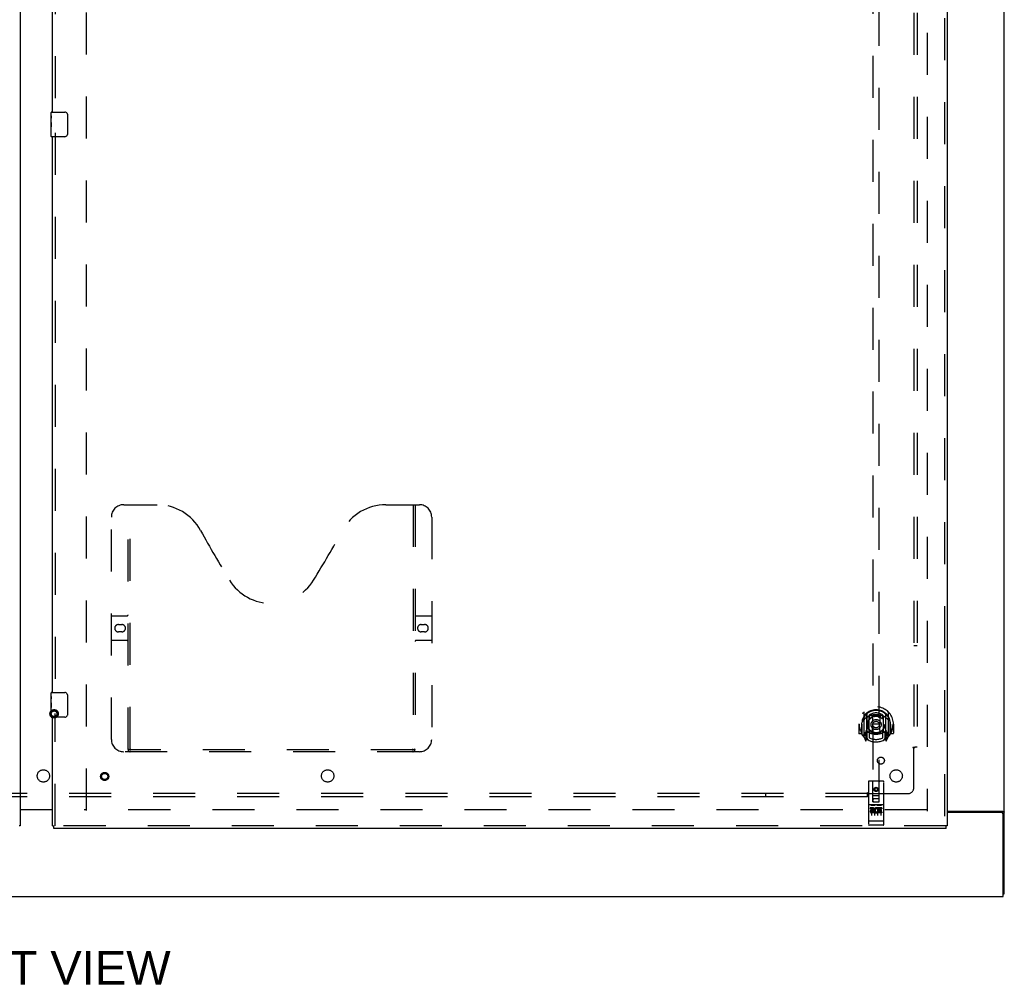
# Model space of a CAD drawing. Header units: inches. Extents: x 0 to 309, y 0 to 200.
# Tile 4 of 64: x 106 to 146, y 56 to 95. Entities that reach past the tile are written whole.
import ezdxf

# ---------------------------------------------------------------- set-up
doc = ezdxf.new("R2010")
doc.units = ezdxf.units.IN
doc.header["$LTSCALE"] = 17
doc.header["$MEASUREMENT"] = 0
doc.linetypes.add('HIDDEN', pattern=[0.2, 0.1, -0.1])
doc.layers.get('0').update_dxf_attribs({"linetype": 'CONTINUOUS'})
for name, color, linetype in [('DEFAULT_2', 8, 'HIDDEN'), ('DIMENSIONS', 7, 'CONTINUOUS'), ('LEFTHAND_DOOR_ASSEMBLY', 7, 'CONTINUOUS'), ('RIGHTHAND_DOOR_ASSEMBLY', 7, 'CONTINUOUS'), ('SUBPANEL', 7, 'CONTINUOUS')]:
    doc.layers.add(name, color=color, linetype=linetype)
doc.styles.get("Standard").update_dxf_attribs({"font": 'arial.ttf'})

msp = doc.modelspace()

# ---------------------------------------------------------------- linework, layer by layer
at = {"color": 3, "linetype": 'Continuous'}
for p, q in [((146.103, 59.224), (146.103, 145.016)), ((106.29, 62.635), (107.603, 62.635)), ((107.603, 62.62), (106.29, 62.62)), ((143.79, 62.568), (146.033, 62.568)), ((145.991, 62.516), (143.79, 62.516)), ((146.051, 59.12), (146.051, 62.456)), ((68.405, 59.12), (146.051, 59.12))]:
    msp.add_line(p, q, dxfattribs=at)
at = {"color": 7, "linetype": 'Continuous'}
msp.add_line((146.051, 59.224), (146.103, 59.224), dxfattribs=at)
at = {"color": 3, "linetype": 'Continuous'}
for points in [[(146.033, 62.568), (146.035, 62.567), (146.037, 62.565), (146.04, 62.564), (146.043, 62.562), (146.047, 62.561), (146.051, 62.559), (146.055, 62.558), (146.059, 62.556)], [(146.059, 62.556), (146.067, 62.554), (146.071, 62.552), (146.075, 62.551), (146.078, 62.55), (146.082, 62.548), (146.085, 62.547), (146.088, 62.546), (146.091, 62.544), (146.093, 62.542), (146.096, 62.541), (146.097, 62.539), (146.099, 62.537), (146.1, 62.535), (146.101, 62.534), (146.102, 62.532), (146.102, 62.53), (146.103, 62.528)]]:
    msp.add_lwpolyline(points, dxfattribs=at)
msp.add_arc((145.991, 62.456), 0.06, 0, 90, dxfattribs=at)
at = {"layer": 'DEFAULT_2', "color": 8, "linetype": 'HIDDEN'}
for p, q in [((108.978, 62.599), (108.978, 141.641)), ((142.978, 141.672), (142.978, 62.568)), ((142.964, 62.62), (108.874, 62.62))]:
    msp.add_line(p, q, dxfattribs=at)
for radius in [0.169, 0.124, 0.114]:
    msp.add_circle((107.662, 66.51), radius, dxfattribs=at)
at = {"layer": 'LEFTHAND_DOOR_ASSEMBLY', "color": 3, "linetype": 'Continuous'}
msp.add_line((106.29, 142.266), (106.29, 61.974), dxfattribs=at)
at = {"layer": 'LEFTHAND_DOOR_ASSEMBLY', "color": 7, "linetype": 'Continuous'}
msp.add_line((106.29, 61.974), (106.248, 61.974), dxfattribs=at)
at = {"layer": 'RIGHTHAND_DOOR_ASSEMBLY', "color": 8, "linetype": 'HIDDEN'}
for p, q in [((143.686, 142.266), (143.686, 61.974)), ((107.707, 113.525), (107.707, 90.715)), ((140.79, 99.95), (140.79, 62.948)), ((141.04, 62.948), (141.04, 99.95)), ((107.707, 90.025), (107.707, 67.215)), ((110.477, 74.974), (111.832, 74.974)), ((110.652, 65.064), (110.652, 74.974)), ((110.732, 65.094), (110.732, 74.974)), ((121.082, 74.974), (122.437, 74.974)), ((122.182, 74.974), (122.182, 65.094)), ((122.262, 74.974), (122.262, 65.064)), ((109.977, 65.474), (109.977, 74.474)), ((122.937, 74.474), (122.937, 65.474)), ((109.977, 70.474), (110.612, 70.474)), ((110.263, 70.124), (110.4, 70.124)), ((122.302, 70.474), (122.937, 70.474)), ((122.513, 70.124), (122.65, 70.124)), ((110.4, 69.824), (110.263, 69.824)), ((122.65, 69.824), (122.513, 69.824)), ((110.612, 69.474), (109.977, 69.474)), ((122.937, 69.474), (122.302, 69.474)), ((107.707, 61.974), (107.707, 66.525)), ((140.415, 66.576), (140.415, 65.608)), ((141.415, 65.608), (141.415, 66.576)), ((140.34, 66.138), (140.34, 66.141)), ((140.34, 65.681), (140.34, 66.138)), ((140.533, 66.522), (140.533, 65.506)), ((140.54, 66.497), (140.54, 65.494)), ((140.633, 65.774), (140.633, 66.405)), ((140.64, 66.457), (140.64, 66.354)), ((140.752, 66.431), (140.783, 66.092)), ((141.078, 66.431), (141.048, 66.092)), ((141.19, 66.354), (141.19, 66.457)), ((141.198, 66.405), (141.198, 65.774)), ((141.29, 66.497), (141.29, 65.494)), ((141.298, 66.522), (141.298, 65.506)), ((141.49, 66.138), (141.49, 66.141)), ((141.49, 65.681), (141.49, 66.138)), ((140.23, 66.092), (140.215, 66.092)), ((140.215, 66.092), (140.215, 65.719)), ((140.333, 66.092), (140.348, 66.092)), ((140.333, 66.092), (140.333, 65.704)), ((140.533, 65.763), (140.473, 65.763)), ((140.473, 65.763), (140.473, 65.613)), ((140.543, 65.726), (140.543, 65.519)), ((140.633, 65.764), (140.56, 65.764)), ((140.628, 65.746), (140.563, 65.746)), ((140.64, 65.793), (140.64, 65.541)), ((140.752, 65.748), (140.783, 66.092)), ((141.048, 66.092), (140.783, 66.092)), ((141.078, 65.748), (141.048, 66.092)), ((141.19, 65.541), (141.19, 65.793)), ((141.27, 65.764), (141.198, 65.764)), ((141.268, 65.746), (141.202, 65.746)), ((141.288, 65.519), (141.288, 65.726)), ((141.358, 65.763), (141.298, 65.763)), ((141.358, 65.613), (141.358, 65.763)), ((141.498, 66.092), (141.483, 66.092)), ((141.498, 66.092), (141.498, 65.704)), ((141.615, 66.092), (141.6, 66.092)), ((141.615, 66.092), (141.615, 65.719)), ((140.333, 65.704), (140.23, 65.704)), ((140.333, 65.704), (140.341, 65.719)), ((140.419, 65.597), (140.49, 65.422)), ((140.473, 65.613), (140.54, 65.613)), ((140.51, 65.666), (140.481, 65.62)), ((140.511, 65.502), (140.516, 65.499)), ((140.518, 65.425), (140.533, 65.506)), ((140.61, 65.444), (140.54, 65.553)), ((141.29, 65.553), (141.22, 65.444)), ((141.29, 65.613), (141.358, 65.613)), ((141.298, 65.506), (141.312, 65.425)), ((141.318, 65.502), (141.319, 65.502)), ((141.319, 65.502), (141.319, 65.502)), ((141.319, 65.502), (141.319, 65.502)), ((141.349, 65.62), (141.32, 65.666)), ((141.34, 65.422), (141.411, 65.597)), ((141.489, 65.719), (141.498, 65.704)), ((141.6, 65.704), (141.498, 65.704)), ((122.437, 64.974), (110.477, 64.974)), ((122.178, 65.054), (110.735, 65.054)), ((140.603, 63.758), (140.603, 62.033)), ((141.198, 63.788), (140.633, 63.788)), ((140.789, 62.948), (140.785, 63.758)), ((141.042, 62.948), (141.045, 63.758)), ((141.228, 62.033), (141.228, 63.758)), ((140.915, 63.52), (140.853, 63.484)), ((140.853, 63.484), (140.863, 63.478)), ((140.853, 63.484), (140.853, 63.412)), ((140.853, 63.412), (140.863, 63.418)), ((140.853, 63.412), (140.915, 63.376)), ((140.915, 63.509), (140.863, 63.478)), ((140.863, 63.478), (140.863, 63.418)), ((140.863, 63.418), (140.915, 63.387)), ((140.978, 63.484), (140.915, 63.52)), ((140.915, 63.52), (140.915, 63.509)), ((140.968, 63.478), (140.915, 63.509)), ((140.915, 63.387), (140.968, 63.418)), ((140.915, 63.376), (140.978, 63.412)), ((140.915, 63.376), (140.915, 63.387)), ((140.978, 63.484), (140.968, 63.478)), ((140.968, 63.418), (140.968, 63.478)), ((140.978, 63.412), (140.968, 63.418)), ((140.978, 63.412), (140.978, 63.484)), ((140.787, 63.198), (141.043, 63.198)), ((140.789, 62.948), (140.79, 62.948)), ((140.79, 62.948), (141.04, 62.948)), ((141, 63.073), (140.83, 63.073)), ((141.04, 62.948), (141.042, 62.948)), ((141.198, 62.831), (140.633, 62.831)), ((140.771, 62.709), (140.678, 62.709)), ((140.678, 62.709), (140.678, 62.666)), ((140.771, 62.666), (140.678, 62.666)), ((140.704, 62.815), (140.876, 62.815)), ((140.728, 62.7), (140.728, 62.394)), ((140.775, 62.623), (140.728, 62.623)), ((140.771, 62.582), (140.742, 62.582)), ((140.853, 62.7), (140.853, 62.394)), ((140.954, 62.815), (141.126, 62.815)), ((140.966, 62.544), (140.983, 62.505)), ((140.978, 62.7), (140.978, 62.394)), ((140.991, 62.673), (140.978, 62.655)), ((140.987, 62.698), (140.991, 62.697)), ((141.147, 62.709), (140.991, 62.709)), ((140.991, 62.709), (140.991, 62.697)), ((140.991, 62.673), (140.991, 62.496)), ((141.147, 62.666), (141.033, 62.666)), ((141.033, 62.666), (141.033, 62.623)), ((141.126, 62.623), (141.033, 62.623)), ((141.126, 62.58), (141.033, 62.58)), ((141.033, 62.58), (141.033, 62.538)), ((141.103, 62.7), (141.103, 62.394)), ((141.126, 62.623), (141.126, 62.58)), ((141.147, 62.709), (141.147, 62.666)), ((140.62, 62.161), (140.619, 62.162)), ((140.621, 62.161), (140.62, 62.161)), ((140.622, 62.161), (140.621, 62.161)), ((140.621, 62.161), (140.621, 62.161)), ((140.623, 62.161), (140.622, 62.161)), ((140.624, 62.161), (140.623, 62.161)), ((140.625, 62.161), (140.624, 62.161)), ((140.626, 62.161), (140.625, 62.161)), ((140.625, 62.161), (140.625, 62.161)), ((140.627, 62.161), (140.626, 62.161)), ((140.628, 62.161), (140.627, 62.161)), ((140.629, 62.161), (140.628, 62.161)), ((140.63, 62.161), (140.629, 62.161)), ((140.631, 62.161), (140.63, 62.161)), ((140.63, 62.161), (140.63, 62.161)), ((140.632, 62.161), (140.631, 62.161)), ((141.198, 62.161), (140.632, 62.161)), ((140.834, 62.538), (140.742, 62.538)), ((140.834, 62.496), (140.742, 62.496)), ((140.834, 62.538), (140.834, 62.496)), ((141.147, 62.496), (140.991, 62.496)), ((141.147, 62.538), (141.033, 62.538)), ((141.147, 62.538), (141.147, 62.496)), ((141.198, 62.161), (141.199, 62.161)), ((141.198, 62.161), (141.198, 62.161)), ((141.199, 62.161), (141.2, 62.161)), ((141.2, 62.161), (141.201, 62.161)), ((141.201, 62.161), (141.202, 62.161)), ((141.202, 62.161), (141.203, 62.161)), ((141.204, 62.161), (141.205, 62.161)), ((141.205, 62.161), (141.206, 62.161)), ((141.205, 62.161), (141.205, 62.161)), ((141.206, 62.161), (141.207, 62.161)), ((141.207, 62.161), (141.208, 62.161)), ((141.208, 62.161), (141.209, 62.161)), ((141.209, 62.161), (141.21, 62.161)), ((141.209, 62.161), (141.209, 62.161)), ((141.21, 62.161), (141.211, 62.162)), ((141.211, 62.162), (141.212, 62.162)), ((143.748, 61.974), (107.645, 61.974)), ((141.198, 62.003), (140.633, 62.003))]:
    msp.add_line(p, q, dxfattribs=at)
at = {"layer": 'RIGHTHAND_DOOR_ASSEMBLY', "color": 3, "linetype": 'Continuous'}
for p, q in [((143.79, 142.266), (143.79, 61.974)), ((107.603, 90.87), (107.603, 113.37)), ((107.603, 67.37), (107.603, 89.87)), ((107.603, 61.974), (107.603, 66.37)), ((143.748, 61.87), (107.645, 61.87))]:
    msp.add_line(p, q, dxfattribs=at)
at = {"layer": 'RIGHTHAND_DOOR_ASSEMBLY', "color": 7, "linetype": 'Continuous'}
for p, q in [((107.543, 90.71), (107.543, 90.855)), ((107.558, 90.87), (108.098, 90.87)), ((107.543, 90.452), (107.543, 90.709)), ((107.548, 90.653), (107.543, 90.653)), ((107.543, 90.485), (107.549, 90.485)), ((107.543, 89.885), (107.543, 90.449)), ((107.544, 90.423), (107.543, 90.423)), ((107.549, 90.485), (107.549, 90.622)), ((108.197, 90.77), (108.197, 89.97)), ((107.543, 90.291), (107.548, 90.291)), ((107.543, 90.255), (107.549, 90.255)), ((107.543, 90.192), (107.549, 90.192)), ((107.543, 90.024), (107.549, 90.024)), ((107.549, 90.024), (107.549, 90.255)), ((108.098, 89.87), (107.558, 89.87)), ((107.543, 67.21), (107.543, 67.355)), ((107.558, 67.37), (108.098, 67.37)), ((107.543, 66.952), (107.543, 67.209)), ((107.548, 67.153), (107.543, 67.153)), ((107.543, 66.985), (107.549, 66.985)), ((107.543, 66.385), (107.543, 66.949)), ((107.544, 66.923), (107.543, 66.923)), ((107.549, 66.985), (107.549, 67.122)), ((108.197, 67.27), (108.197, 66.47)), ((107.543, 66.791), (107.548, 66.791)), ((107.543, 66.755), (107.549, 66.755)), ((107.543, 66.692), (107.549, 66.692)), ((107.543, 66.524), (107.549, 66.524)), ((107.549, 66.524), (107.549, 66.755)), ((108.098, 66.37), (107.558, 66.37)), ((107.603, 61.974), (107.645, 61.974)), ((107.645, 61.87), (107.645, 61.974)), ((143.79, 61.974), (143.748, 61.974)), ((143.748, 61.87), (143.748, 61.974))]:
    msp.add_line(p, q, dxfattribs=at)
for points in [[(107.543, 90.71), (107.543, 90.706), (107.543, 90.701), (107.544, 90.696), (107.545, 90.683)], [(107.543, 90.452), (107.543, 90.444), (107.543, 90.435), (107.544, 90.425)], [(107.544, 90.425), (107.547, 90.391), (107.548, 90.379), (107.548, 90.366), (107.549, 90.354), (107.549, 90.341), (107.549, 90.328), (107.549, 90.315), (107.549, 90.303), (107.548, 90.29), (107.548, 90.278), (107.547, 90.266)], [(107.545, 90.683), (107.546, 90.675), (107.547, 90.667), (107.548, 90.658)], [(107.548, 90.658), (107.549, 90.65), (107.549, 90.64), (107.549, 90.631), (107.549, 90.622)], [(108.191, 90.806), (108.193, 90.801), (108.194, 90.795), (108.196, 90.789), (108.197, 90.783), (108.197, 90.777), (108.197, 90.77)], [(108.197, 89.97), (108.197, 89.964), (108.197, 89.958), (108.196, 89.952), (108.194, 89.946), (108.193, 89.94), (108.191, 89.934)], [(107.543, 67.21), (107.543, 67.206), (107.543, 67.201), (107.544, 67.196), (107.545, 67.183)], [(107.543, 66.952), (107.543, 66.944), (107.543, 66.935), (107.544, 66.925)], [(107.544, 66.925), (107.547, 66.891), (107.548, 66.879), (107.548, 66.866), (107.549, 66.854), (107.549, 66.841), (107.549, 66.828), (107.549, 66.815), (107.549, 66.803), (107.548, 66.79), (107.548, 66.778), (107.547, 66.766)], [(107.545, 67.183), (107.546, 67.175), (107.547, 67.167), (107.548, 67.158)], [(107.548, 67.158), (107.549, 67.15), (107.549, 67.14), (107.549, 67.131), (107.549, 67.122)], [(108.191, 67.306), (108.193, 67.301), (108.194, 67.295), (108.196, 67.289), (108.197, 67.283), (108.197, 67.277), (108.197, 67.27)], [(108.197, 66.47), (108.197, 66.464), (108.197, 66.458), (108.196, 66.452), (108.194, 66.446), (108.193, 66.44), (108.191, 66.434)]]:
    msp.add_lwpolyline(points, dxfattribs=at)
at = {"layer": 'RIGHTHAND_DOOR_ASSEMBLY', "color": 8, "linetype": 'HIDDEN'}
for points in [[(140.37, 66.531), (140.37, 66.531), (140.371, 66.532), (140.372, 66.533), (140.372, 66.534), (140.373, 66.535), (140.374, 66.535), (140.375, 66.536), (140.375, 66.537), (140.376, 66.538), (140.377, 66.539), (140.378, 66.539), (140.378, 66.54), (140.379, 66.541), (140.38, 66.541), (140.381, 66.542), (140.382, 66.543), (140.382, 66.543), (140.383, 66.544), (140.384, 66.545), (140.385, 66.545), (140.386, 66.546), (140.387, 66.546), (140.388, 66.547), (140.388, 66.548), (140.389, 66.548), (140.39, 66.549), (140.391, 66.549), (140.392, 66.55), (140.393, 66.55), (140.394, 66.551), (140.395, 66.551), (140.396, 66.552), (140.397, 66.552), (140.397, 66.552)], [(141.433, 66.552), (141.434, 66.552), (141.434, 66.552), (141.435, 66.551), (141.436, 66.551), (141.437, 66.55), (141.438, 66.55), (141.439, 66.549), (141.44, 66.549), (141.441, 66.548), (141.442, 66.548), (141.443, 66.547), (141.443, 66.546), (141.444, 66.546), (141.445, 66.545), (141.446, 66.545), (141.447, 66.544), (141.448, 66.543), (141.448, 66.543), (141.449, 66.542), (141.45, 66.541), (141.451, 66.541), (141.452, 66.54), (141.452, 66.539), (141.453, 66.539), (141.454, 66.538), (141.455, 66.537), (141.455, 66.536), (141.456, 66.535), (141.457, 66.535), (141.458, 66.534), (141.458, 66.533), (141.459, 66.532), (141.46, 66.531), (141.46, 66.531)], [(140.461, 66.307), (140.459, 66.306), (140.458, 66.304), (140.456, 66.303), (140.455, 66.301), (140.453, 66.3), (140.451, 66.298), (140.45, 66.297), (140.448, 66.295), (140.446, 66.293), (140.444, 66.291), (140.442, 66.289), (140.441, 66.287), (140.439, 66.285), (140.437, 66.283), (140.435, 66.281), (140.433, 66.278), (140.431, 66.276), (140.429, 66.273), (140.427, 66.271), (140.424, 66.268), (140.422, 66.265), (140.42, 66.262), (140.418, 66.259), (140.415, 66.256), (140.413, 66.252), (140.41, 66.249), (140.408, 66.245), (140.405, 66.242), (140.403, 66.238), (140.4, 66.234), (140.397, 66.229), (140.395, 66.225), (140.392, 66.22), (140.389, 66.216), (140.386, 66.21), (140.383, 66.205)], [(140.727, 66.449), (140.732, 66.45), (140.738, 66.452), (140.743, 66.453), (140.749, 66.454), (140.754, 66.456), (140.76, 66.457), (140.765, 66.458), (140.771, 66.459), (140.776, 66.46), (140.782, 66.461), (140.787, 66.462), (140.793, 66.463), (140.798, 66.464), (140.804, 66.465), (140.809, 66.466), (140.815, 66.467), (140.82, 66.468), (140.826, 66.469), (140.831, 66.469), (140.837, 66.47), (140.842, 66.471), (140.848, 66.471), (140.854, 66.472), (140.859, 66.472), (140.865, 66.472), (140.87, 66.473), (140.876, 66.473), (140.881, 66.473), (140.887, 66.474), (140.893, 66.474), (140.898, 66.474), (140.904, 66.474), (140.909, 66.474), (140.915, 66.474), (140.921, 66.474), (140.926, 66.474), (140.932, 66.474), (140.937, 66.474), (140.943, 66.474), (140.949, 66.473), (140.954, 66.473), (140.96, 66.473), (140.965, 66.472), (140.971, 66.472), (140.977, 66.472), (140.982, 66.471), (140.988, 66.471), (140.993, 66.47), (140.999, 66.469), (141.004, 66.469), (141.01, 66.468), (141.015, 66.467), (141.021, 66.466), (141.026, 66.465), (141.032, 66.464), (141.038, 66.463), (141.043, 66.462), (141.049, 66.461), (141.054, 66.46), (141.06, 66.459), (141.065, 66.458), (141.07, 66.457), (141.076, 66.456), (141.081, 66.454), (141.087, 66.453), (141.092, 66.452), (141.098, 66.45), (141.103, 66.449)], [(141.448, 66.205), (141.444, 66.21), (141.441, 66.215), (141.438, 66.22), (141.436, 66.225), (141.433, 66.229), (141.43, 66.234), (141.427, 66.238), (141.425, 66.242), (141.422, 66.245), (141.42, 66.249), (141.417, 66.252), (141.415, 66.256), (141.413, 66.259), (141.41, 66.262), (141.408, 66.265), (141.406, 66.268), (141.404, 66.271), (141.401, 66.273), (141.399, 66.276), (141.397, 66.278), (141.395, 66.281), (141.393, 66.283), (141.391, 66.285), (141.39, 66.287), (141.388, 66.289), (141.386, 66.291), (141.384, 66.293), (141.382, 66.295), (141.381, 66.297), (141.379, 66.298), (141.377, 66.3), (141.376, 66.301), (141.374, 66.303), (141.372, 66.304), (141.371, 66.306), (141.369, 66.307)], [(140.397, 65.631), (140.397, 65.632), (140.396, 65.632), (140.395, 65.632), (140.394, 65.633), (140.393, 65.633), (140.392, 65.634), (140.391, 65.634), (140.39, 65.635), (140.389, 65.635), (140.388, 65.636), (140.388, 65.637), (140.387, 65.637), (140.386, 65.638), (140.385, 65.638), (140.384, 65.639), (140.383, 65.64), (140.382, 65.64), (140.382, 65.641), (140.381, 65.642), (140.38, 65.642), (140.379, 65.643), (140.378, 65.644), (140.378, 65.644), (140.377, 65.645), (140.376, 65.646), (140.375, 65.647), (140.375, 65.647), (140.374, 65.648), (140.373, 65.649), (140.372, 65.65), (140.372, 65.65), (140.371, 65.651), (140.37, 65.652), (140.37, 65.653)], [(141.46, 65.653), (141.46, 65.652), (141.459, 65.651), (141.458, 65.65), (141.458, 65.65), (141.457, 65.649), (141.456, 65.648), (141.455, 65.647), (141.455, 65.647), (141.454, 65.646), (141.453, 65.645), (141.452, 65.644), (141.452, 65.644), (141.451, 65.643), (141.45, 65.642), (141.449, 65.642), (141.448, 65.641), (141.448, 65.64), (141.447, 65.64), (141.446, 65.639), (141.445, 65.638), (141.444, 65.638), (141.443, 65.637), (141.443, 65.637), (141.442, 65.636), (141.441, 65.635), (141.44, 65.635), (141.439, 65.634), (141.438, 65.634), (141.437, 65.633), (141.436, 65.633), (141.435, 65.632), (141.434, 65.632), (141.434, 65.632), (141.433, 65.631)], [(110.642, 65.094), (110.658, 65.083), (110.674, 65.074), (110.689, 65.066), (110.705, 65.06), (110.72, 65.056), (110.735, 65.054)], [(122.178, 65.054), (122.193, 65.056), (122.208, 65.06), (122.224, 65.066), (122.239, 65.074), (122.255, 65.083), (122.272, 65.094)], [(140.698, 62.814), (140.698, 62.814), (140.698, 62.814), (140.698, 62.814), (140.698, 62.814), (140.698, 62.814), (140.698, 62.814), (140.698, 62.814), (140.698, 62.814), (140.698, 62.814), (140.698, 62.814), (140.699, 62.814), (140.699, 62.814), (140.699, 62.814), (140.699, 62.814), (140.699, 62.814), (140.699, 62.814), (140.699, 62.814), (140.699, 62.814), (140.7, 62.814), (140.7, 62.814), (140.7, 62.814), (140.7, 62.814), (140.7, 62.814), (140.7, 62.814), (140.7, 62.814), (140.701, 62.815), (140.701, 62.815), (140.701, 62.815), (140.701, 62.815), (140.701, 62.815), (140.701, 62.815), (140.701, 62.815), (140.702, 62.815), (140.702, 62.815), (140.702, 62.815), (140.702, 62.815), (140.702, 62.815), (140.703, 62.815), (140.703, 62.815), (140.703, 62.815), (140.703, 62.815), (140.703, 62.815), (140.703, 62.815), (140.704, 62.815), (140.704, 62.815)], [(140.876, 62.815), (140.876, 62.815), (140.876, 62.815), (140.877, 62.815), (140.877, 62.815), (140.877, 62.815), (140.877, 62.815), (140.877, 62.815), (140.878, 62.815), (140.878, 62.815), (140.878, 62.815), (140.878, 62.815), (140.878, 62.815), (140.878, 62.815), (140.879, 62.815), (140.879, 62.815), (140.879, 62.815), (140.879, 62.815), (140.879, 62.815), (140.879, 62.815), (140.88, 62.815), (140.88, 62.814), (140.88, 62.814), (140.88, 62.814), (140.88, 62.814), (140.88, 62.814), (140.88, 62.814), (140.881, 62.814), (140.881, 62.814), (140.881, 62.814), (140.881, 62.814), (140.881, 62.814), (140.881, 62.814), (140.881, 62.814), (140.881, 62.814), (140.881, 62.814), (140.882, 62.814), (140.882, 62.814), (140.882, 62.814), (140.882, 62.814), (140.882, 62.814), (140.882, 62.814), (140.882, 62.814), (140.882, 62.814), (140.882, 62.814), (140.882, 62.814), (140.883, 62.814)], [(140.948, 62.814), (140.948, 62.814), (140.948, 62.814), (140.948, 62.814), (140.948, 62.814), (140.948, 62.814), (140.948, 62.814), (140.948, 62.814), (140.948, 62.814), (140.948, 62.814), (140.948, 62.814), (140.949, 62.814), (140.949, 62.814), (140.949, 62.814), (140.949, 62.814), (140.949, 62.814), (140.949, 62.814), (140.949, 62.814), (140.949, 62.814), (140.95, 62.814), (140.95, 62.814), (140.95, 62.814), (140.95, 62.814), (140.95, 62.814), (140.95, 62.814), (140.95, 62.814), (140.951, 62.815), (140.951, 62.815), (140.951, 62.815), (140.951, 62.815), (140.951, 62.815), (140.951, 62.815), (140.951, 62.815), (140.952, 62.815), (140.952, 62.815), (140.952, 62.815), (140.952, 62.815), (140.952, 62.815), (140.953, 62.815), (140.953, 62.815), (140.953, 62.815), (140.953, 62.815), (140.953, 62.815), (140.953, 62.815), (140.954, 62.815), (140.954, 62.815)], [(141.126, 62.815), (141.126, 62.815), (141.126, 62.815), (141.127, 62.815), (141.127, 62.815), (141.127, 62.815), (141.127, 62.815), (141.127, 62.815), (141.128, 62.815), (141.128, 62.815), (141.128, 62.815), (141.128, 62.815), (141.128, 62.815), (141.128, 62.815), (141.129, 62.815), (141.129, 62.815), (141.129, 62.815), (141.129, 62.815), (141.129, 62.815), (141.129, 62.815), (141.13, 62.815), (141.13, 62.814), (141.13, 62.814), (141.13, 62.814), (141.13, 62.814), (141.13, 62.814), (141.13, 62.814), (141.131, 62.814), (141.131, 62.814), (141.131, 62.814), (141.131, 62.814), (141.131, 62.814), (141.131, 62.814), (141.131, 62.814), (141.131, 62.814), (141.131, 62.814), (141.132, 62.814), (141.132, 62.814), (141.132, 62.814), (141.132, 62.814), (141.132, 62.814), (141.132, 62.814), (141.132, 62.814), (141.132, 62.814), (141.132, 62.814), (141.132, 62.814), (141.133, 62.814)], [(140.619, 62.162), (140.618, 62.162), (140.618, 62.162), (140.618, 62.162), (140.617, 62.162), (140.617, 62.162), (140.617, 62.162), (140.616, 62.162), (140.616, 62.162), (140.616, 62.162), (140.615, 62.162), (140.615, 62.162), (140.615, 62.162), (140.614, 62.162), (140.614, 62.162), (140.614, 62.162), (140.613, 62.163), (140.613, 62.163), (140.613, 62.163), (140.612, 62.163), (140.612, 62.163), (140.612, 62.163), (140.611, 62.163), (140.611, 62.163), (140.611, 62.163), (140.61, 62.163), (140.61, 62.163), (140.61, 62.163), (140.61, 62.163), (140.609, 62.164), (140.609, 62.164), (140.609, 62.164), (140.609, 62.164), (140.608, 62.164), (140.608, 62.164), (140.608, 62.164), (140.608, 62.164), (140.607, 62.164), (140.607, 62.164), (140.607, 62.164), (140.607, 62.164), (140.606, 62.165), (140.606, 62.165), (140.606, 62.165), (140.606, 62.165), (140.606, 62.165), (140.606, 62.165), (140.605, 62.165), (140.605, 62.165), (140.605, 62.165), (140.605, 62.165), (140.605, 62.165), (140.605, 62.166), (140.604, 62.166), (140.604, 62.166), (140.604, 62.166), (140.604, 62.166), (140.604, 62.166), (140.604, 62.166), (140.604, 62.166), (140.603, 62.166), (140.603, 62.166), (140.603, 62.167), (140.603, 62.167), (140.603, 62.167), (140.603, 62.167), (140.603, 62.167), (140.603, 62.167), (140.603, 62.167), (140.603, 62.167), (140.603, 62.167), (140.603, 62.167), (140.603, 62.168), (140.603, 62.168), (140.603, 62.168), (140.603, 62.168), (140.603, 62.168), (140.603, 62.168), (140.603, 62.168)], [(141.203, 62.161), (141.203, 62.161), (141.204, 62.161)], [(141.212, 62.162), (141.212, 62.162), (141.212, 62.162), (141.213, 62.162), (141.213, 62.162), (141.213, 62.162), (141.214, 62.162), (141.214, 62.162), (141.215, 62.162), (141.215, 62.162), (141.215, 62.162), (141.216, 62.162), (141.216, 62.162), (141.216, 62.162), (141.217, 62.162), (141.217, 62.163), (141.217, 62.163), (141.218, 62.163), (141.218, 62.163), (141.218, 62.163), (141.218, 62.163), (141.219, 62.163), (141.219, 62.163), (141.219, 62.163), (141.22, 62.163), (141.22, 62.163), (141.22, 62.163), (141.22, 62.163), (141.221, 62.164), (141.221, 62.164), (141.221, 62.164), (141.222, 62.164), (141.222, 62.164), (141.222, 62.164), (141.222, 62.164), (141.222, 62.164), (141.223, 62.164), (141.223, 62.164), (141.223, 62.164), (141.223, 62.164), (141.224, 62.165), (141.224, 62.165), (141.224, 62.165), (141.224, 62.165), (141.224, 62.165), (141.225, 62.165), (141.225, 62.165), (141.225, 62.165), (141.225, 62.165), (141.225, 62.165), (141.225, 62.165), (141.226, 62.166), (141.226, 62.166), (141.226, 62.166), (141.226, 62.166), (141.226, 62.166), (141.226, 62.166), (141.226, 62.166), (141.226, 62.166), (141.227, 62.166), (141.227, 62.166), (141.227, 62.167), (141.227, 62.167), (141.227, 62.167), (141.227, 62.167), (141.227, 62.167), (141.227, 62.167), (141.227, 62.167), (141.227, 62.167), (141.227, 62.167), (141.227, 62.167), (141.227, 62.168), (141.227, 62.168), (141.227, 62.168), (141.228, 62.168), (141.228, 62.168), (141.228, 62.168), (141.228, 62.168)]]:
    msp.add_lwpolyline(points, dxfattribs=at)
for centre, radius in [((140.915, 66.074), 0.35), ((140.915, 66.074), 0.335), ((140.915, 66.074), 0.205), ((140.915, 66.074), 0.133), ((109.707, 63.974), 0.164), ((109.707, 63.974), 0.124), ((140.915, 63.448), 0.085), ((140.915, 63.448), 0.0845)]:
    msp.add_circle(centre, radius, dxfattribs=at)
at = {"layer": 'RIGHTHAND_DOOR_ASSEMBLY', "color": 7, "linetype": 'Continuous'}
for centre, radius, start, end in [((107.558, 90.855), 0.015, 90, 180), ((108.098, 90.77), 0.1, 21.1999, 90), ((107.558, 89.885), 0.015, 180, 270), ((108.098, 89.97), 0.1, 270, 338.7946), ((107.558, 67.355), 0.015, 90, 180), ((108.098, 67.27), 0.1, 21.1999, 90), ((107.558, 66.385), 0.015, 180, 270), ((108.098, 66.47), 0.1, 270, 338.7946)]:
    msp.add_arc(centre, radius, start, end, dxfattribs=at)
at = {"layer": 'RIGHTHAND_DOOR_ASSEMBLY', "color": 8, "linetype": 'HIDDEN'}
for centre, radius, start, end in [((110.477, 74.474), 0.5, 90, 180), ((111.832, 72.974), 2, 28.4813, 90), ((121.082, 72.974), 2, 90, 151.5187), ((122.437, 74.474), 0.5, 0, 90), ((148.14, 92.673), 39.307, 208.4813, 211.8705), ((84.774, 92.673), 39.307, 328.1295, 331.5187), ((116.457, 72.974), 2, 211.8705, 328.1295), ((110.612, 70.514), 0.04, 270, 360), ((122.302, 70.514), 0.04, 180, 270), ((110.263, 69.974), 0.15, 90, 270), ((110.4, 69.974), 0.15, 270, 90), ((122.513, 69.974), 0.15, 90, 270), ((122.65, 69.974), 0.15, 270, 90), ((110.612, 69.434), 0.04, 0, 90), ((122.302, 69.434), 0.04, 90, 180), ((140.915, 66.092), 0.7, 305.5126, 234.4874), ((140.915, 66.089), 0.583, 0.2464, 179.7536), ((140.915, 66.064), 0.58, 7.6622, 172.3378), ((140.43, 66.576), 0.015, 135.0748, 180), ((140.548, 66.522), 0.015, 130.3587, 180), ((140.915, 66.064), 0.48, 55.0461, 124.9539), ((141.283, 66.522), 0.015, 0, 49.6413), ((141.4, 66.576), 0.015, 0, 44.9252), ((140.36, 66.138), 0.02, 172.3378, 180), ((140.915, 65.774), 0.7, 49.529, 130.471), ((140.56, 66.497), 0.02, 129.3378, 179.9984), ((140.648, 66.405), 0.015, 112.9863, 180), ((140.67, 66.354), 0.03, 180, 311.1261), ((140.915, 66.074), 0.343, 48.8739, 131.1261), ((140.732, 66.429), 0.02, 5.0796, 105.5752), ((141.098, 66.429), 0.02, 74.4248, 174.9204), ((141.16, 66.354), 0.03, 228.8739, 360), ((141.183, 66.405), 0.015, 0, 67.0137), ((141.27, 66.497), 0.02, 0, 50.6594), ((141.47, 66.138), 0.02, 0, 7.6622), ((140.915, 66.092), 0.685, 180, 213.0115), ((140.915, 66.404), 0.7, 233.2319, 306.7681), ((140.352, 65.768), 0.188, 327.3208, 360), ((140.56, 65.744), 0.02, 90, 180), ((140.563, 65.726), 0.02, 90, 180), ((140.628, 65.726), 0.02, 66.536, 90), ((140.648, 65.774), 0.015, 180, 247.0137), ((140.915, 66.386), 0.7, 246.536, 293.464), ((140.67, 65.793), 0.03, 48.8739, 180), ((140.915, 66.074), 0.343, 228.8739, 311.1261), ((140.732, 65.749), 0.02, 254.3869, 354.9204), ((141.098, 65.749), 0.02, 185.0796, 285.6131), ((141.16, 65.793), 0.03, 0, 131.1261), ((141.183, 65.774), 0.015, 292.9863, 360), ((141.202, 65.726), 0.02, 90, 113.464), ((141.268, 65.726), 0.02, 0, 90), ((141.27, 65.744), 0.02, 0, 90), ((141.478, 65.768), 0.188, 180, 212.6792), ((140.915, 66.092), 0.685, 326.9885, 360), ((110.477, 65.474), 0.5, 180, 270), ((122.437, 65.474), 0.5, 270, 360), ((140.23, 65.719), 0.015, 180, 270), ((140.36, 65.681), 0.02, 180, 215.2961), ((140.915, 66.074), 0.7, 215.2961, 324.7039), ((140.43, 65.608), 0.015, 180, 224.9252), ((140.485, 65.618), 0.005, 147.3208, 270), ((140.504, 65.428), 0.015, 201.8041, 350), ((140.52, 65.538), 0.02, 234.4874, 360), ((140.523, 65.519), 0.02, 234.7457, 360), ((140.56, 65.494), 0.02, 180, 238.5295), ((140.915, 66.074), 0.6, 242.7204, 297.2796), ((141.27, 65.494), 0.02, 301.4688, 359.9992), ((141.308, 65.519), 0.02, 180, 305.2543), ((141.31, 65.538), 0.02, 180, 305.5126), ((141.327, 65.428), 0.015, 190, 338.1959), ((141.345, 65.618), 0.005, 270, 32.6792), ((141.4, 65.608), 0.015, 315.0748, 360), ((141.47, 65.681), 0.02, 324.7039, 360), ((141.6, 65.719), 0.015, 270, 360), ((110.742, 65.064), 0.09, 180, 270), ((110.772, 65.094), 0.04, 180, 270), ((122.142, 65.094), 0.04, 270, 360), ((122.172, 65.064), 0.09, 270, 360), ((140.633, 63.758), 0.03, 90, 180), ((140.755, 63.758), 0.03, 0, 90), ((141.075, 63.758), 0.03, 90, 180), ((141.198, 63.758), 0.03, 0, 90), ((140.83, 63.033), 0.04, 90, 180), ((140.83, 62.988), 0.04, 180, 270), ((141, 63.033), 0.04, 0, 90), ((141, 62.988), 0.04, 270, 360), ((140.633, 62.861), 0.03, 180, 270), ((140.742, 62.56), 0.0644, 102.2995, 270.0775), ((140.742, 62.56), 0.0219, 89.9011, 270), ((140.771, 62.645), 0.0635, 270, 90), ((140.771, 62.644), 0.0219, 280.307, 90), ((140.941, 62.602), 0.107, 64.2636, 293.4027), ((140.941, 62.602), 0.0639, 54.8895, 293.4026), ((141.198, 62.861), 0.03, 270, 360), ((140.633, 62.033), 0.03, 180, 270), ((141.198, 62.033), 0.03, 270, 360)]:
    msp.add_arc(centre, radius, start, end, dxfattribs=at)
at = {"layer": 'RIGHTHAND_DOOR_ASSEMBLY', "color": 7, "linetype": 'Continuous'}
for centre in [(107.806, 90.286), (107.806, 66.786)]:
    msp.add_ellipse(centre, major_axis=(0.263, 0), ratio=0.432808, start_param=-3.141593, end_param=-2.961605, dxfattribs=at)
at = {"layer": 'SUBPANEL', "color": 8, "linetype": 'HIDDEN'}
for p, q in [((142.446, 139.089), (142.446, 65.152)), ((142.571, 139.089), (142.571, 65.152)), ((142.446, 69.277), (142.571, 69.277)), ((142.405, 65.152), (142.485, 65.152)), ((142.446, 63.527), (142.446, 65.116)), ((142.571, 65.152), (142.485, 65.152)), ((140.571, 63.277), (73.884, 63.277)), ((140.571, 63.152), (73.884, 63.152)), ((136.446, 63.277), (136.446, 63.152)), ((140.571, 63.238), (140.571, 63.317)), ((140.571, 63.152), (140.571, 63.238)), ((140.588, 63.258), (140.596, 63.265)), ((140.607, 63.277), (142.196, 63.277))]:
    msp.add_line(p, q, dxfattribs=at)
for points in [[(142.405, 65.152), (142.406, 65.15), (142.407, 65.148), (142.408, 65.146), (142.409, 65.144), (142.41, 65.142), (142.412, 65.141), (142.413, 65.139), (142.415, 65.137), (142.417, 65.136), (142.419, 65.135), (142.421, 65.133), (142.423, 65.132), (142.425, 65.13), (142.428, 65.129)], [(142.428, 65.129), (142.433, 65.126), (142.435, 65.124), (142.438, 65.123), (142.44, 65.121), (142.442, 65.119), (142.444, 65.118), (142.446, 65.116)], [(142.46, 65.129), (142.458, 65.127), (142.456, 65.125), (142.454, 65.123), (142.452, 65.121), (142.45, 65.119), (142.448, 65.118), (142.446, 65.116)], [(142.485, 65.152), (142.482, 65.15), (142.48, 65.148), (142.478, 65.146), (142.476, 65.145), (142.474, 65.143), (142.472, 65.141), (142.47, 65.139), (142.468, 65.138), (142.467, 65.136), (142.465, 65.135), (142.46, 65.129)], [(140.571, 63.317), (140.573, 63.317), (140.575, 63.316), (140.577, 63.315), (140.579, 63.314), (140.58, 63.313), (140.582, 63.311), (140.584, 63.31), (140.585, 63.308), (140.587, 63.306), (140.588, 63.304), (140.59, 63.302), (140.591, 63.3), (140.593, 63.298), (140.594, 63.295), (140.597, 63.29)], [(140.571, 63.238), (140.573, 63.24), (140.575, 63.243), (140.577, 63.245), (140.578, 63.247), (140.58, 63.249), (140.582, 63.251), (140.583, 63.253), (140.585, 63.255), (140.587, 63.256), (140.588, 63.258)], [(140.596, 63.265), (140.598, 63.267), (140.6, 63.269), (140.601, 63.271), (140.603, 63.273), (140.605, 63.275), (140.607, 63.277)], [(140.597, 63.29), (140.599, 63.288), (140.6, 63.285), (140.602, 63.283), (140.603, 63.28), (140.605, 63.278), (140.607, 63.277)]]:
    msp.add_lwpolyline(points, dxfattribs=at)
for centre, radius in [((141.109, 64.614), 0.141), ((107.228, 63.995), 0.25), ((118.728, 63.995), 0.25), ((141.728, 63.995), 0.25)]:
    msp.add_circle(centre, radius, dxfattribs=at)
msp.add_arc((142.196, 63.527), 0.25, 270, 360, dxfattribs=at)

# ---------------------------------------------------------------- texts
at = {"layer": 'DIMENSIONS', "color": 2, "linetype": 'Continuous', "insert": (106.399, 56.906), "char_height": 1.3636, "width": 11.93309, "attachment_point": 2, "line_spacing_factor": 0.9}
msp.add_mtext('FRONT VIEW', dxfattribs=at)

doc.saveas('drawing.dxf')
